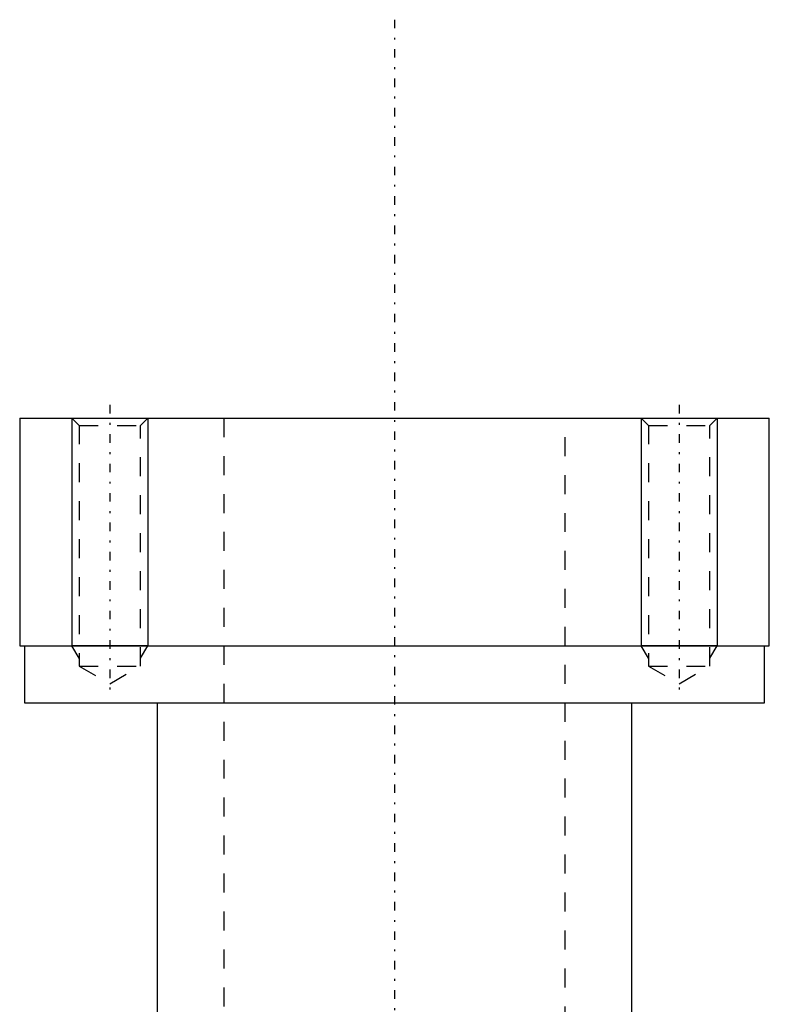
# Model space of a CAD drawing. Extents: x -120 to 120, y -1 to 834.
# Tile 8 of 9: x -20 to 20, y 783 to 834. Entities that reach past the tile are written whole.
import ezdxf

# ---------------------------------------------------------------- set-up
doc = ezdxf.new("R2010")
doc.units = 0
doc.linetypes.add('CENTER', pattern=[1.5, 0.45, -0.5, 0.05, -0.5])
doc.linetypes.add('DASHED', pattern=[2, 1, -1])
for name, color, linetype in [('AM_0', 7, 'CONTINUOUS'), ('AM_10', 7, 'CONTINUOUS'), ('AM_3', 7, 'DASHED'), ('AM_7', 7, 'CENTER')]:
    doc.layers.add(name, color=color, linetype=linetype)

msp = doc.modelspace()

# ---------------------------------------------------------------- linework, layer by layer
at = {"layer": 'AM_0', "color": 7, "linetype": 'CONTINUOUS'}
for p, q in [((-19.75, 813.5), (-19.75, 801.5)), ((-19.75, 813.5), (19.75, 813.5)), ((19.75, 801.5), (19.75, 813.5)), ((-19.75, 801.5), (19.75, 801.5)), ((-19.5, 801.5), (-19.5, 798.5)), ((19.5, 798.5), (19.5, 801.5)), ((-19.5, 798.5), (19.5, 798.5)), ((-12.5, 798.5), (-12.5, 771.5)), ((12.5, 771.5), (12.5, 798.5))]:
    msp.add_line(p, q, dxfattribs=at)
at = {"layer": 'AM_10', "color": 7, "linetype": 'CONTINUOUS'}
for p, q in [((-17, 813.5), (-17, 801.5)), ((-13, 813.5), (-13, 801.5)), ((13, 813.5), (13, 801.5)), ((17, 813.5), (17, 801.5)), ((-13, 801.5), (-17, 801.5)), ((-16.621, 800.844), (-17, 801.5)), ((-13.379, 800.844), (-13, 801.5)), ((17, 801.5), (13, 801.5)), ((13.379, 800.844), (13, 801.5)), ((16.621, 800.844), (17, 801.5))]:
    msp.add_line(p, q, dxfattribs=at)
at = {"layer": 'AM_3', "color": 6, "linetype": 'DASHED'}
for p, q in [((-17, 813.5), (-16.621, 813.121)), ((-13.379, 813.121), (-13, 813.5)), ((-9, 813.5), (-9, 393.5)), ((9, 393.5), (9, 813.5)), ((13, 813.5), (13.379, 813.121)), ((16.621, 813.121), (17, 813.5)), ((-16.621, 813.121), (-16.621, 800.436)), ((-16.621, 813.121), (-13.379, 813.121)), ((-13.379, 800.436), (-13.379, 813.121)), ((13.379, 813.121), (13.379, 800.436)), ((13.379, 813.121), (16.621, 813.121)), ((16.621, 800.436), (16.621, 813.121)), ((-16.621, 800.436), (-15, 799.5)), ((-16.621, 800.436), (-13.379, 800.436)), ((-15, 799.5), (-13.379, 800.436)), ((13.379, 800.436), (15, 799.5)), ((13.379, 800.436), (16.621, 800.436)), ((15, 799.5), (16.621, 800.436))]:
    msp.add_line(p, q, dxfattribs=at)
at = {"layer": 'AM_7', "color": 4, "linetype": 'CENTER'}
for p, q in [((0, 834.5), (0, 372.5)), ((-15, 814.2), (-15, 798.8)), ((15, 814.2), (15, 798.8))]:
    msp.add_line(p, q, dxfattribs=at)

doc.saveas('drawing.dxf')
